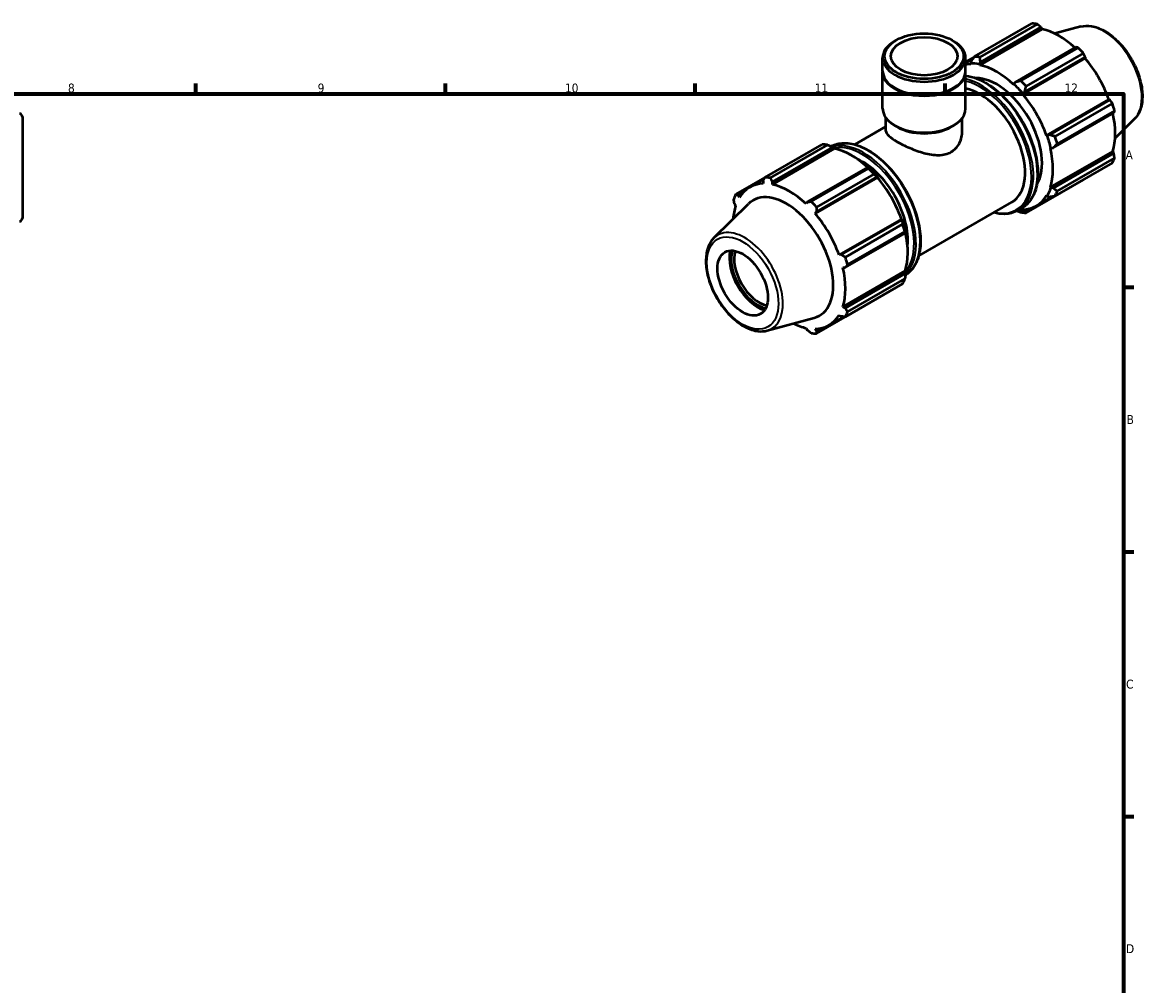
# Model space of a CAD drawing. Header units: millimetres. Extents: x 0 to 931, y 0 to 945.
# Tile 4 of 5: x 512 to 827, y 324 to 594. Entities that reach past the tile are written whole.
import ezdxf

# ---------------------------------------------------------------- set-up
doc = ezdxf.new("R2010")
doc.units = ezdxf.units.MM
for name, color, linetype, lineweight in [('Border (ISO)', 7, 'Continuous', 70), ('Visible (ISO)', 7, 'Continuous', 50), ('Visible Narrow (ISO)', 7, 'Continuous', 35)]:
    doc.layers.add(name, color=color, linetype=linetype, lineweight=lineweight)
doc.styles.add('Note Text (ISO)', font='tahoma.ttf')

# ---------------------------------------------------------------- blocks, each defined once
blk = doc.blocks.new('Borders Default Border')
at = {"layer": 'Border (ISO)'}
for p, q in [((560.67, 574), (560.67, 576.9)), ((630.75, 574), (630.75, 576.9)), ((700.83, 574), (700.83, 576.9)), ((770.92, 574), (770.92, 576.9)), ((821, 519.75), (823.9, 519.75)), ((821, 445.5), (823.9, 445.5)), ((821, 371.25), (823.9, 371.25))]:
    blk.add_line(p, q, dxfattribs=at)
at = {"layer": 'Border (ISO)', "flags": 128}
blk.add_lwpolyline([(20, 20), (20, 574), (821, 574), (821, 20), (20, 20)], dxfattribs=at)
at = {"layer": 'Border (ISO)', "color": 232, "true_color": 0xca0064, "char_height": 2.5, "attachment_point": 7, "style": 'Note Text (ISO)'}
for s, insert in [('8', (524.81, 574.34)), ('9', (594.88, 574.35)), ('10', (664.29, 574.35)), ('11', (734.37, 574.4)), ('12', (804.46, 574.4)), ('A', (821.59, 555.62)), ('B', (821.89, 481.37)), ('C', (821.73, 407.08)), ('D', (821.73, 332.88))]:
    blk.add_mtext(s, dxfattribs=dict(at, insert=insert))

msp = doc.modelspace()

# ---------------------------------------------------------------- linework, layer by layer
at = {"layer": 'Visible (ISO)'}
for p, q in [((779.218, 584.455), (795.304, 593.718)), ((796.786, 593.575), (780.699, 584.311)), ((780.868, 582.935), (797.853, 592.716)), ((797.853, 592.716), (798.172, 592.162)), ((809.076, 592.876), (801.759, 590.892)), ((780.682, 582.09), (798.172, 592.162)), ((757.194, 589.06), (756.797, 588.83)), ((772.932, 589.06), (773.328, 588.83)), ((807.651, 587.074), (790.666, 577.293)), ((792.192, 577.693), (808.278, 586.957)), ((753.419, 580.394), (753.419, 584.107)), ((779.167, 584.39), (776.707, 582.973)), ((776.707, 580.394), (776.707, 584.107)), ((776.707, 582.689), (778.772, 583.877)), ((778.244, 583.189), (778.062, 582.556)), ((792.715, 573.943), (810.205, 584.015)), ((793.29, 574.525), (810.275, 584.307)), ((809.76, 585.394), (793.674, 576.131)), ((810.275, 584.307), (810.205, 584.015)), ((753.419, 569.848), (753.419, 580.149)), ((776.707, 569.848), (776.707, 580.149)), ((778.062, 582.556), (778.14, 582.336)), ((780.631, 582.307), (780.868, 582.935)), ((780.682, 582.09), (780.631, 582.307)), ((790.225, 576.782), (790.174, 576.624)), ((790.666, 577.293), (790.225, 576.782)), ((757.01, 575.547), (756.797, 575.671)), ((773.115, 575.547), (773.328, 575.671)), ((792.715, 573.943), (792.794, 574.072)), ((792.794, 574.072), (793.29, 574.525)), ((799.427, 562.318), (816.917, 572.39)), ((817.203, 572.307), (800.218, 562.525)), ((801.8, 562.055), (817.886, 571.318)), ((816.917, 572.39), (817.203, 572.307)), ((512.031, 567.531), (512.031, 539.15)), ((801.305, 558.866), (818.29, 568.647)), ((818.5, 569.252), (802.414, 559.989)), ((745.576, 559.776), (754.35, 564.829)), ((754.35, 563.576), (754.35, 567.22)), ((757.459, 564.741), (756.797, 565.125)), ((772.667, 564.741), (773.328, 565.125)), ((775.776, 563.576), (775.776, 567.22)), ((824.042, 566.886), (818.653, 561.554)), ((799.577, 562.322), (799.427, 562.318)), ((800.218, 562.525), (799.577, 562.322)), ((720.366, 550.565), (736.452, 559.828)), ((737.934, 559.684), (721.848, 550.421)), ((739.952, 558.636), (722.462, 548.564)), ((722.474, 549.308), (739.46, 559.09)), ((739.46, 559.09), (739.901, 558.852)), ((739.901, 558.852), (739.952, 558.636)), ((800.48, 558.773), (800.642, 558.739)), ((800.48, 547.799), (817.97, 557.871)), ((800.642, 558.739), (801.305, 558.866)), ((817.97, 557.871), (818.29, 557.319)), ((818.29, 557.319), (801.305, 547.538)), ((802.414, 546.701), (818.5, 555.964)), ((749.258, 553.447), (732.272, 543.666)), ((733.34, 543.803), (749.426, 553.066)), ((749.495, 553.327), (749.258, 553.447)), ((817.886, 554.605), (801.8, 545.342)), ((720.339, 550.513), (712.24, 545.849)), ((716.07, 547.77), (720.131, 550.108)), ((719.851, 549.563), (719.92, 548.81)), ((722.462, 548.564), (722.474, 549.308)), ((751.986, 550.489), (734.496, 540.417)), ((750.908, 551.503), (734.822, 542.24)), ((734.896, 540.899), (751.882, 550.68)), ((751.882, 550.68), (752.064, 550.618)), ((752.064, 550.618), (751.986, 550.489)), ((793.674, 540.625), (809.76, 549.889)), ((712.922, 545.542), (714.249, 546.306)), ((713.209, 544.915), (712.922, 545.542)), ((796.566, 542.612), (801.154, 545.254)), ((799.427, 545.466), (799.577, 545.289)), ((799.577, 545.289), (800.218, 545.13)), ((800.642, 547.647), (800.48, 547.799)), ((801.305, 547.538), (800.642, 547.647)), ((706.084, 533.567), (715.749, 543.131)), ((711.836, 543.134), (712.156, 542.583)), ((732.272, 543.666), (731.954, 543.098)), ((763.541, 528.579), (789.658, 543.619)), ((734.496, 540.417), (734.896, 540.899)), ((791.378, 541.286), (792.51, 541.938)), ((792.794, 541.352), (792.715, 541.571)), ((793.29, 541.109), (792.794, 541.352)), ((794.476, 541.792), (793.29, 541.109)), ((758.698, 538.864), (741.207, 528.792)), ((758.81, 538.68), (741.824, 528.899)), ((742.948, 528.164), (759.034, 537.428)), ((758.698, 538.864), (758.848, 538.868)), ((758.848, 538.868), (758.81, 538.68)), ((742.911, 525.239), (759.897, 535.021)), ((759.648, 535.362), (743.562, 526.098)), ((759.897, 535.021), (759.912, 535.284)), ((741.824, 528.899), (741.207, 528.792)), ((742.26, 525.247), (742.911, 525.239)), ((759.75, 524.344), (742.26, 514.272)), ((759.897, 523.692), (742.911, 513.911)), ((759.75, 524.344), (759.912, 524.192)), ((759.912, 524.192), (759.897, 523.692)), ((759.034, 520.714), (742.948, 511.451)), ((743.562, 512.81), (759.648, 522.074)), ((734.822, 506.735), (750.908, 515.998)), ((742.911, 513.911), (742.26, 514.272)), ((721.05, 507.577), (734.173, 511.137)), ((738.346, 509.085), (742.49, 511.472)), ((741.207, 511.94), (741.824, 511.503)), ((731.954, 508.291), (732.272, 507.737)), ((734.896, 507.483), (734.496, 508.045)), ((736.256, 508.266), (734.896, 507.483))]:
    msp.add_line(p, q, dxfattribs=at)
for centre, start, end in [((511.031, 567.531), 0, 78), ((511.031, 539.15), 282, 0)]:
    msp.add_arc(centre, 1, start, end, dxfattribs=at)
for centre, major_axis, ratio, start_param, end_param in [((802.532, 571.804), (-11.977, 20.798), 0.5780931, 5.8451561, 5.9396837), ((802.918, 572.026), (11.138, -19.342), 0.5780931, 2.0696433, 2.6635608), ((765.063, 584.107), (-11.644, 0), 0.5758617, 5.5016397, 10.2063236), ((802.532, 571.804), (11.977, -20.798), 0.5780931, 1.9181653, 2.0126929), ((786.446, 562.54), (-11.977, 20.798), 0.5780931, 5.8451561, 5.9396837), ((802.918, 572.026), (11.138, -19.342), 0.5780931, 1.2672974, 1.8781627), ((765.063, 580.149), (-11.644, 0), 0.5758617, 6.2648961, 9.4430671), ((765.063, 580.394), (-11.644, 0), 0.5758617, 0, 3.1415927), ((785.428, 561.954), (-11.138, 19.342), 0.5780931, 5.9796864, 6.0851119), ((785.428, 561.954), (-11.258, 19.55), 0.5780931, 5.8051535, 5.9796864), ((785.428, 561.954), (-11.138, 19.342), 0.5780931, 5.1942882, 5.8051535), ((785.428, 561.954), (-8.983, 15.599), 0.5780931, 3.4479884, 5.9767895), ((785.428, 561.954), (11.258, -19.55), 0.5780931, 1.8781627, 2.0526956), ((786.446, 562.54), (-11.977, 20.798), 0.5780931, 5.059758, 5.1542856), ((765.063, 580.149), (11.344, 0), 0.5758617, 3.9231383, 5.5016397), ((780.676, 559.218), (8.983, -15.599), 0.5780931, 0, 2.6752132), ((785.428, 561.954), (-11.138, 19.342), 0.5780931, 4.4088901, 5.0197553), ((802.532, 571.804), (11.977, -20.798), 0.5780931, 1.1327672, 1.2272947), ((765.063, 569.848), (-11.644, 0), 0.5758617, 0, 3.1415927), ((802.918, 572.026), (11.138, -19.342), 0.5780931, 0.4818993, 1.0759774), ((765.063, 569.086), (10.713, 0), 0.5758617, 3.9231383, 5.5016397), ((785.428, 561.954), (11.258, -19.55), 0.5780931, 1.0927645, 1.2672974), ((786.446, 562.54), (-11.977, 20.798), 0.5780931, 4.2743598, 4.3688874), ((743.68, 537.913), (-11.977, 20.798), 0.5780931, 5.8451561, 5.9396837), ((744.698, 538.499), (11.138, -19.342), 0.5780931, 2.0696433, 2.6635608), ((785.428, 561.954), (-11.138, 19.342), 0.5780931, 3.6234919, 4.2343571), ((747.753, 540.259), (8.983, -15.599), 0.5780931, 0.6739934, 2.4675993), ((802.532, 571.804), (11.977, -20.798), 0.5780931, 0.347369, 0.4418966), ((743.68, 537.913), (11.977, -20.798), 0.5780931, 1.9181653, 2.0126929), ((744.698, 538.499), (-11.258, 19.55), 0.5780931, 5.0197553, 5.1942882), ((727.208, 528.427), (-11.138, 19.342), 0.5780931, 5.9796864, 6.5905516), ((727.594, 528.65), (-11.977, 20.798), 0.5780931, 5.8451561, 5.9396837), ((727.208, 528.427), (-11.138, 19.342), 0.5780931, 5.1942882, 5.8051535), ((744.698, 538.499), (11.138, -19.342), 0.5780931, 1.2672974, 1.8781627), ((727.594, 528.65), (-11.977, 20.798), 0.5780931, 0.347369, 0.4418966), ((726.37, 527.945), (-9.318, 16.182), 0.5780931, 2.9904271, 6.4343509), ((785.428, 561.954), (11.138, -19.342), 0.5780931, 5.9796864, 6.5905516), ((785.428, 561.954), (11.258, -19.55), 0.5780931, 0.3073663, 0.4818993), ((786.446, 562.54), (11.977, -20.798), 0.5780931, 0.347369, 0.4418966), ((727.208, 528.427), (11.138, -19.342), 0.5780931, 3.6234919, 3.8515661), ((727.594, 528.65), (11.977, -20.798), 0.5780931, 1.9181653, 2.0126929), ((727.208, 528.427), (-11.138, 19.342), 0.5780931, 4.4088901, 5.0197553), ((785.428, 561.954), (11.258, -19.55), 0.5780931, 5.8948269, 5.9796864), ((786.446, 562.54), (11.977, -20.798), 0.5780931, 5.8451561, 5.9396837), ((744.698, 538.499), (-11.258, 19.55), 0.5780931, 4.2343571, 4.4088901), ((743.68, 537.913), (11.977, -20.798), 0.5780931, 1.1327672, 1.2272947), ((744.698, 538.499), (11.138, -19.342), 0.5780931, 0.4818993, 1.0759774), ((718.394, 523.352), (-5.627, 9.771), 0.5780931, 0.5440723, 2.5975203), ((718.394, 523.352), (5.29, -9.186), 0.5780931, 3.6289806, 5.7957974), ((718.818, 523.596), (-4.99, 8.666), 0.5780931, 0.4845279, 2.6570648), ((727.594, 528.65), (11.977, -20.798), 0.5780931, 1.1327672, 1.2272947), ((727.208, 528.427), (-11.138, 19.342), 0.5780931, 3.6234919, 4.2343571), ((743.68, 537.913), (11.977, -20.798), 0.5780931, 0.347369, 0.4418966), ((727.208, 528.427), (11.138, -19.342), 0.5780931, 5.9796864, 6.5905516), ((727.594, 528.65), (11.977, -20.798), 0.5780931, 0.347369, 0.4418966), ((727.208, 528.427), (11.138, -19.342), 0.5780931, 5.5732118, 5.8051535), ((727.594, 528.65), (11.977, -20.798), 0.5780931, 5.8451561, 5.9396837)]:
    msp.add_ellipse(centre, major_axis=major_axis, ratio=ratio, start_param=start_param, end_param=end_param, dxfattribs=at)
for centre, major_axis, ratio in [((765.063, 584.564), (11.085, 0), 0.5758617), ((765.063, 584.564), (9.316, 0), 0.5758617), ((714.151, 520.909), (4.99, -8.666), 0.5780931)]:
    msp.add_ellipse(centre, major_axis=major_axis, ratio=ratio, dxfattribs=at)
for points, weights in [([(797.853, 592.716), (797.333, 593.138), (796.786, 593.575)], [1.00505210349, 1.00293231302, 1]), ([(808.278, 586.957), (807.961, 587.018), (807.651, 587.074)], [1, 1.00293231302, 1.00505210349]), ([(779.218, 584.455), (778.715, 583.806), (778.244, 583.189)], [1.01716554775, 1.01215626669, 1.00634947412]), ([(780.868, 582.935), (780.779, 583.605), (780.699, 584.311)], [1.00634947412, 1.01215626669, 1.01716554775]), ([(810.275, 584.307), (810.025, 584.84), (809.76, 585.394)], [1.00505210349, 1.00293231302, 1]), ([(792.192, 577.693), (791.407, 577.485), (790.666, 577.293)], [1.01716554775, 1.01215626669, 1.00634947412]), ([(793.29, 574.525), (793.471, 575.308), (793.674, 576.131)], [1.00634947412, 1.01215626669, 1.01716554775]), ([(817.886, 571.318), (817.54, 571.824), (817.203, 572.307)], [1, 1.00293231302, 1.00505210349]), ([(818.29, 568.647), (818.395, 568.945), (818.5, 569.252)], [1.00505210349, 1.00293231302, 1]), ([(801.8, 562.055), (800.986, 562.291), (800.218, 562.525)], [1.01716554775, 1.01215626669, 1.00634947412]), ([(737.934, 559.684), (738.719, 559.385), (739.46, 559.09)], [1.01716554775, 1.01215626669, 1.00634947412]), ([(801.305, 558.866), (801.841, 559.412), (802.414, 559.989)], [1.00634947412, 1.01215626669, 1.01716554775]), ([(818.5, 555.964), (818.395, 556.657), (818.29, 557.319)], [1, 1.00293231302, 1.00505210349]), ([(749.258, 553.447), (749.347, 553.264), (749.426, 553.066)], [1.00634947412, 1.01215626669, 1.01716554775]), ([(719.851, 549.563), (720.101, 550.052), (720.366, 550.565)], [1.00505210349, 1.00293231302, 1]), ([(721.848, 550.421), (722.165, 549.852), (722.474, 549.308)], [1, 1.00293231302, 1.00505210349]), ([(750.908, 551.503), (751.411, 551.087), (751.882, 550.68)], [1.01716554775, 1.01215626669, 1.00634947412]), ([(809.76, 549.889), (809.773, 549.915), (809.786, 549.94)], [1, 1.00014757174, 1.00029308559]), ([(712.24, 545.849), (712.586, 545.691), (712.922, 545.542)], [1, 1.00293231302, 1.00505210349]), ([(800.218, 545.13), (800.986, 545.23), (801.8, 545.342)], [1.00634947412, 1.01215626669, 1.01716554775]), ([(802.414, 546.701), (801.841, 547.124), (801.305, 547.538)], [1.01716554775, 1.01215626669, 1.00634947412]), ([(711.836, 543.134), (711.731, 543.797), (711.626, 544.489)], [1.00505210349, 1.00293231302, 1]), ([(732.272, 543.666), (732.793, 543.732), (733.34, 543.803)], [1.00505210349, 1.00293231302, 1]), ([(734.822, 542.24), (734.858, 541.554), (734.896, 540.899)], [1, 1.00293231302, 1.00505210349]), ([(791.163, 541.167), (791.668, 540.969), (792.192, 540.769)], [1.01010748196, 1.01381492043, 1.01716554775]), ([(793.674, 540.625), (793.471, 540.869), (793.29, 541.109)], [1.01716554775, 1.01215626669, 1.00634947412]), ([(758.81, 538.68), (758.926, 538.07), (759.034, 537.428)], [1.00634947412, 1.01215626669, 1.01716554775]), ([(759.648, 535.362), (759.781, 535.191), (759.897, 535.021)], [1.01716554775, 1.01215626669, 1.00634947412]), ([(741.824, 528.899), (742.373, 528.538), (742.948, 528.164)], [1.00505210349, 1.00293231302, 1]), ([(743.562, 526.098), (743.228, 525.659), (742.911, 525.239)], [1, 1.00293231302, 1.00505210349]), ([(759.897, 523.692), (759.781, 522.903), (759.648, 522.074)], [1.00634947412, 1.01215626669, 1.01716554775]), ([(742.911, 513.911), (743.228, 513.371), (743.562, 512.81)], [1.00505210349, 1.00293231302, 1]), ([(750.959, 516.064), (750.933, 516.031), (750.908, 515.998)], [1.01665552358, 1.01691156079, 1.01716554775]), ([(742.948, 511.451), (742.373, 511.476), (741.824, 511.503)], [1, 1.00293231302, 1.00505210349]), ([(733.34, 506.879), (732.793, 507.315), (732.272, 507.737)], [1, 1.00293231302, 1.00505210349]), ([(734.896, 507.483), (734.858, 507.115), (734.822, 506.735)], [1.00505210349, 1.00293231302, 1])]:
    msp.add_rational_spline(points, weights, degree=2, dxfattribs=at)
for points, knots in [([(809.076, 592.876), (810.014, 593.131), (811.031, 593.162), (813.204, 592.804), (814.369, 592.376), (816.709, 591.091), (817.885, 590.216), (820.1, 588.127), (821.139, 586.912), (822.983, 584.269), (823.789, 582.843), (825.09, 579.913), (825.587, 578.41), (826.218, 575.464), (826.351, 574.023), (826.219, 571.339), (825.955, 570.096), (825.12, 568.2), (824.638, 567.476), (824.042, 566.886)], [5.6508865, 5.6508865, 5.6508865, 5.6508865, 5.9414672, 5.9414672, 6.2600776, 6.2600776, 6.59097, 6.59097, 6.9211718, 6.9211718, 7.2498571, 7.2498571, 7.5786217, 7.5786217, 7.9089938, 7.9089938, 8.2396148, 8.2396148, 8.4901479, 8.4901479, 8.4901479, 8.4901479]), ([(776.707, 579.078), (777.754, 578.964), (778.842, 578.687), (781.522, 577.64), (783.131, 576.708), (786.258, 574.31), (787.775, 572.844), (790.564, 569.531), (791.836, 567.686), (794.008, 563.799), (794.909, 561.76), (796.249, 557.688), (796.688, 555.656), (797.056, 551.801), (796.985, 549.978), (796.326, 546.73), (795.74, 545.303), (794.257, 543.224), (793.444, 542.476), (792.51, 541.938)], [5.8991332, 5.8991332, 5.8991332, 5.8991332, 6.1242204, 6.1242204, 6.446863, 6.446863, 6.7700067, 6.7700067, 7.0926072, 7.0926072, 7.4150003, 7.4150003, 7.7376637, 7.7376637, 8.0608656, 8.0608656, 8.3831133, 8.3831133, 8.6413135, 8.6413135, 8.6413135, 8.6413135]), ([(754.35, 563.576), (754.35, 563.172), (754.606, 562.72), (755.684, 561.708), (756.51, 561.143), (758.465, 560.017), (759.692, 559.4), (762.334, 558.27), (763.749, 557.759), (766.385, 557.052), (767.796, 556.804), (769.771, 556.825), (770.407, 556.897), (771.595, 557.188), (772.146, 557.407), (772.638, 557.69)], [4.1631242, 4.1631242, 4.1631242, 4.1631242, 4.5778839, 4.5778839, 4.9926436, 4.9926436, 5.4074033, 5.4074033, 5.822163, 5.822163, 6.2395105, 6.2395105, 6.4481843, 6.4481843, 6.6568581, 6.6568581, 6.6568581, 6.6568581]), ([(772.638, 557.69), (773.13, 557.974), (773.584, 558.333), (774.375, 559.182), (774.712, 559.671), (775.518, 561.251), (775.776, 562.46), (775.776, 563.576)], [0, 0, 0, 0, 0.20867378, 0.20867378, 0.41734756, 0.41734756, 0.83469512, 0.83469512, 0.83469512, 0.83469512]), ([(738.962, 559.286), (740.028, 559.852), (741.239, 560.152), (743.954, 560.203), (745.473, 559.902), (748.599, 558.681), (750.208, 557.749), (753.335, 555.351), (754.852, 553.885), (757.641, 550.572), (758.913, 548.727), (761.085, 544.84), (761.986, 542.801), (763.326, 538.729), (763.765, 536.697), (764.133, 532.842), (764.062, 531.019), (763.403, 527.771), (762.817, 526.344), (761.387, 524.34), (760.652, 523.638), (759.81, 523.113)], [5.5193408, 5.5193408, 5.5193408, 5.5193408, 5.8080692, 5.8080692, 6.1242204, 6.1242204, 6.446863, 6.446863, 6.7700067, 6.7700067, 7.0926072, 7.0926072, 7.4150003, 7.4150003, 7.7376637, 7.7376637, 8.0608656, 8.0608656, 8.3831133, 8.3831133, 8.6205211, 8.6205211, 8.6205211, 8.6205211]), ([(791.378, 541.286), (790.262, 540.643), (788.974, 540.303), (786.617, 540.258), (785.595, 540.394), (784.55, 540.677)], [2.3581282, 2.3581282, 2.3581282, 2.3581282, 2.66647656, 2.66647656, 2.88354363, 2.88354363, 2.88354363, 2.88354363]), ([(706.084, 533.567), (705.392, 532.883), (704.855, 532.02), (704.074, 529.96), (703.859, 528.738), (703.796, 526.069), (703.962, 524.613), (704.658, 521.648), (705.187, 520.139), (706.547, 517.218), (707.377, 515.806), (709.257, 513.209), (710.308, 512.026), (712.539, 510.001), (713.719, 509.162), (716.106, 507.929), (717.314, 507.534), (719.373, 507.304), (720.241, 507.358), (721.05, 507.577)], [0.9346301, 0.9346301, 0.9346301, 0.9346301, 1.2252108, 1.2252108, 1.5438212, 1.5438212, 1.8747136, 1.8747136, 2.2049154, 2.2049154, 2.5336007, 2.5336007, 2.8623653, 2.8623653, 3.1927374, 3.1927374, 3.5233584, 3.5233584, 3.7738915, 3.7738915, 3.7738915, 3.7738915])]:
    msp.add_open_spline(points, degree=3, knots=knots, dxfattribs=at)
at = {"layer": 'Visible Narrow (ISO)'}
for centre, major_axis, start_param, end_param in [((815.415, 579.222), (-7.57, 13.145), 3.2927583, 6.1320197), ((782.09, 560.032), (10.42, -18.094), 0, 2.7313067), ((780.959, 559.38), (10.42, -18.094), 0, 2.6502122), ((780.676, 559.218), (10.22, -17.748), 5.7859533, 8.9189063), ((749.167, 541.073), (-10.42, 18.094), 3.1631904, 6.262806), ((748.036, 540.421), (10.42, -18.094), 0.1442047, 2.9988252), ((747.753, 540.259), (-10.22, 17.748), 3.3546275, 6.0726937), ((714.711, 521.231), (-7.57, 13.145), 2.9904271, 6.4343509)]:
    msp.add_ellipse(centre, major_axis=major_axis, ratio=0.5780931, start_param=start_param, end_param=end_param, dxfattribs=at)
msp.add_ellipse((714.151, 520.909), major_axis=(7.081, -12.297), ratio=0.5780931, dxfattribs=at)

# ---------------------------------------------------------------- block references
msp.add_blockref('Borders Default Border', (0, 0))

doc.saveas('drawing.dxf')
